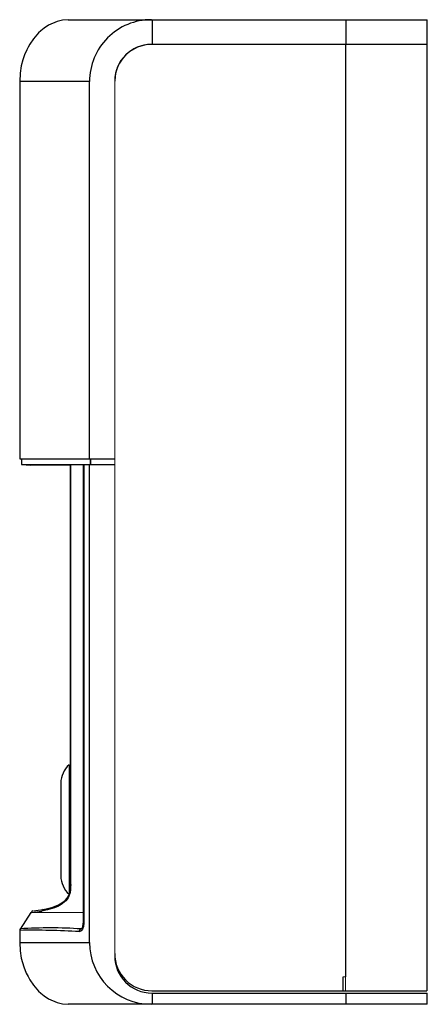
# Paper-space layout '_Rechts' of a CAD drawing. Header units: millimetres. Extents: x -72 to 0, y -88 to 87.
import ezdxf

# ---------------------------------------------------------------- set-up
doc = ezdxf.new("R2010")
doc.units = ezdxf.units.MM

psp = doc.layouts.new('_Rechts')

# ---------------------------------------------------------------- linework, layer by layer
at = {"color": 7, "linetype": 'Continuous', "lineweight": 25}
for p, q in [((-63.8, 87.25), (0.1, 87.25)), ((-48.85, 87.25), (-48.85, 82.85)), ((-14.38, 87.25), (-14.38, 82.85)), ((0.1, 82.85), (0.1, 87.25)), ((0.1, 82.85), (-48.9, 82.85)), ((-14.48, 82.85), (-14.48, -82.85)), ((0, 82.85), (0, -85.35)), ((-72.4, 76.25), (-72.4, 9.2)), ((-59.98, 9.2), (-59.98, 76.25)), ((-72.4, 9.2), (-55.5, 9.2)), ((-72.1, 9.2), (-72.1, 8.18)), ((-59.88, 9.2), (-59.88, 8.2)), ((-59.72, 8.2), (-59.72, 9.2)), ((-72.07, 8.18), (-70.4, 8.05)), ((-61.09, 8.2), (-61.09, -73.34)), ((-61.09, 8.2), (-55.5, 8.2)), ((-61.01, 8.2), (-61.01, -73.34)), ((-59.98, -76.75), (-59.98, 8.2)), ((0, -30.5), (0, -30.5)), ((0, -39.5), (0, -39.5)), ((-63.33, -44.93), (-63.4, -44.93)), ((-63.4, -46.27), (-63.6, -46.27)), ((-65.1, -48.43), (-65.1, -48.62)), ((-65.1, -48.45), (-65.1, -48.45)), ((-65.1, -48.45), (-65.1, -64.85)), ((-65.1, -62.18), (-65.1, -64.93)), ((-65.1, -64.85), (-65.1, -64.85)), ((-63.6, -67.09), (-63.41, -67.09)), ((-70.39, -71.43), (-72.34, -74.37)), ((-72.4, -74.6), (-72.4, -76.75)), ((-14.89, -85.35), (-14.89, -82.85)), ((-48.9, -85.35), (0, -85.35)), ((-48.9, -85.75), (0.1, -85.75)), ((-48.85, -85.75), (-48.85, -87.75)), ((-14.38, -85.75), (-14.38, -87.75)), ((0.1, -87.75), (0.1, -85.75)), ((0.1, -87.75), (-63.8, -87.75))]:
    psp.add_line(p, q, dxfattribs=at)
at = {"color": 8, "linetype": 'Continuous', "lineweight": 25}
for p, q in [((-59.98, 76.25), (-72.4, 76.25)), ((-61.01, -73.34), (-61.09, -73.34)), ((-61.48, -74.35), (-61.33, -74.3)), ((-72.4, -76.75), (-59.98, -76.75))]:
    psp.add_line(p, q, dxfattribs=at)
at = {"color": 144, "linetype": 'Continuous', "lineweight": 18}
for p, q in [((-55.5, 76.35), (-55.5, -79.15)), ((-63.34, 8.05), (-70.4, 8.05)), ((-63.4, 8.02), (-63.4, -66.43)), ((-63.33, 8.02), (-63.33, -66.43)), ((-63.6, -45.18), (-63.6, -68.18)), ((-63.4, -66.43), (-63.33, -66.43)), ((-14.89, -82.85), (-14.43, -82.85)), ((-14.43, -82.85), (-14.43, -85.35))]:
    psp.add_line(p, q, dxfattribs=at)
at = {"color": 7, "linetype": 'Continuous', "lineweight": 25, "flags": 128}
for points in [[(-63.8, 87.25), (-64.8, 87.17), (-65.73, 86.95), (-67.29, 86.25), (-68.06, 85.74), (-68.63, 85.28), (-69.03, 84.9), (-69.97, 83.82), (-70.61, 82.88), (-70.89, 82.38), (-71.15, 81.87), (-71.52, 81.02), (-71.83, 80.13), (-72.11, 79.02), (-72.32, 77.72), (-72.4, 76.25)], [(-72.07, 8.18), (-72.09, 8.18), (-71.77, 8.18), (-70.93, 8.19), (-69.59, 8.19), (-68.02, 8.19), (-66.08, 8.2), (-63.73, 8.2), (-61.09, 8.2)], [(-65.1, -48.62), (-65.1, -48.93), (-65.1, -49.39), (-65.1, -50.12), (-65.1, -51.06), (-65.1, -52.13), (-65.1, -53.36), (-65.1, -54.5), (-65.1, -55.61), (-65.1, -56.76), (-65.1, -58.11), (-65.1, -59.47), (-65.1, -60.7), (-65.1, -61.86), (-65.1, -62.18)], [(-63.33, -66.43), (-63.34, -66.91), (-63.37, -67.4), (-63.43, -67.86), (-63.64, -68.52), (-63.79, -68.8), (-63.96, -69.07), (-64.2, -69.35), (-64.47, -69.62), (-64.77, -69.85), (-65.04, -70.03), (-65.32, -70.19), (-65.63, -70.34), (-66.22, -70.59), (-66.86, -70.8), (-67.45, -70.96), (-67.96, -71.08), (-68.46, -71.18)], [(-68.24, -70.89), (-67.45, -70.72), (-66.53, -70.47), (-65.5, -70.07), (-64.7, -69.61), (-64.32, -69.29), (-63.97, -68.9), (-63.68, -68.4), (-63.49, -67.8), (-63.41, -67.13), (-63.4, -66.43)], [(-61.01, -73.34), (-61.07, -73.92), (-61.24, -74.4), (-61.37, -74.59), (-61.51, -74.73), (-61.81, -74.84)], [(-72.4, -76.75), (-72.32, -78.22), (-72.11, -79.52), (-71.67, -81.1), (-71.23, -82.2), (-70.92, -82.83), (-70.61, -83.38), (-69.97, -84.32), (-69.03, -85.4), (-68.63, -85.78), (-68.06, -86.24), (-67.29, -86.75), (-65.73, -87.45), (-64.8, -87.67), (-63.8, -87.75)]]:
    psp.add_lwpolyline(points, dxfattribs=at)
at = {"color": 144, "linetype": 'Continuous', "lineweight": 18, "flags": 128}
psp.add_lwpolyline([(-61.09, -71.45), (-62.42, -71.45), (-64.63, -71.45), (-66.51, -71.45), (-68.03, -71.45), (-69.2, -71.46), (-69.98, -71.46), (-70.29, -71.45), (-70.4, -71.45)], dxfattribs=at)
at = {"color": 8, "linetype": 'Continuous', "lineweight": 25, "flags": 128}
psp.add_lwpolyline([(-61.35, -74.32), (-61.38, -74.33), (-61.48, -74.35)], dxfattribs=at)
at = {"color": 7, "linetype": 'Continuous', "lineweight": 25}
for centre, radius, start, end in [((-48.98, 76.25), 11, 90.0044, 180.0044), ((-48.9, 76.25), 6.6, 90, 178.4588), ((-49, 76.35), 6.5, 90, 180), ((-60.6, -48.54), 4.5, 131.8103, 178.6744), ((-60.6, -64.83), 4.5, 181.3256, 228.1897), ((-70, -71.45), 0.3, 96.5192, 179.9793), ((-73.27, -44.74), 26.88, 276.3495, 280.3071), ((-72.96, -45.07), 26.25, 276.5755, 280.3784), ((-68.18, -71.17), 0.288, 102.2125, 182.5754), ((-62.75, -73.42), 1.66, 327.6791, 2.856), ((-71.9, -74.6), 0.5, 146.3303, 180), ((-70.23, -216.99), 142.4, 86.6104, 90.8723), ((-67.07, -157.56), 83.39, 86.1549, 93.6054), ((-61.32, -74.82), 0.494, 108.9837, 182.348), ((-48.98, -76.75), 11, 179.9957, 269.9956), ((-48.9, -78.75), 6.6, 179.9825, 269.9825), ((-48.9, -79.15), 6.6, 180, 270)]:
    psp.add_arc(centre, radius, start, end, dxfattribs=at)

doc.saveas('drawing.dxf')
